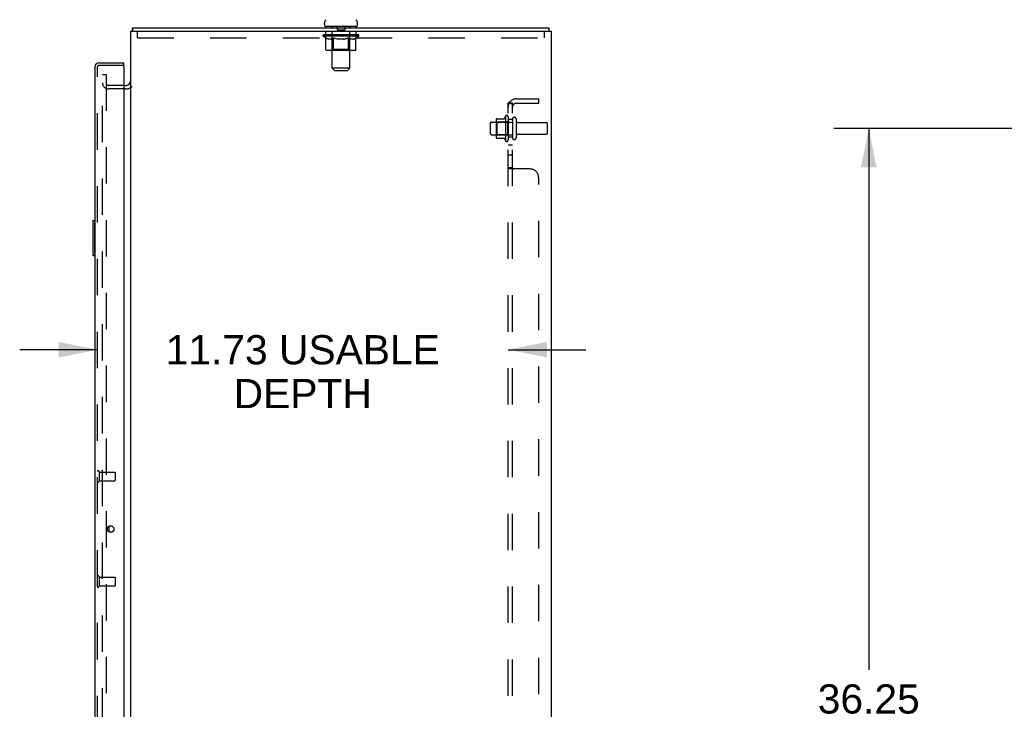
# Model space of a CAD drawing. Header units: inches. Extents: x 0 to 189, y 0 to 122.
# Tile 27 of 30: x 100 to 128, y 65 to 85. Entities that reach past the tile are written whole.
import ezdxf

# ---------------------------------------------------------------- set-up
doc = ezdxf.new("R2010")
doc.units = ezdxf.units.IN
doc.header["$LTSCALE"] = 10.388889
doc.header["$MEASUREMENT"] = 0
doc.linetypes.add('HIDDEN', pattern=[0.2, 0.1, -0.1])
doc.layers.get('0').update_dxf_attribs({"linetype": 'CONTINUOUS'})
for name, color, linetype in [('DEFAULT_2', 8, 'HIDDEN'), ('DIMENSIONS', 7, 'CONTINUOUS'), ('LEFT_OR_SECONDARY_DOOR_ASSEMBLY', 7, 'CONTINUOUS'), ('RIGHT_OR_MAIN_DOOR_ASSEMBLY', 7, 'CONTINUOUS'), ('SUBPANEL', 7, 'CONTINUOUS')]:
    doc.layers.add(name, color=color, linetype=linetype)
doc.styles.get("Standard").update_dxf_attribs({"font": 'arial.ttf'})
doc.dimstyles.new('DIMSTYLE_1', dxfattribs={"dimtxt": 0.833333, "dimasz": 1.111111, "dimexe": 0.09, "dimexo": 0.07, "dimgap": 0.0375, "dimtad": 0, "dimtih": 1, "dimtoh": 1, "dimzin": 4, "dimdsep": 46, "dimtxsty": 'Standard', "dimblk": '_FILLED', "dimblk1": '_FILLED', "dimblk2": '_FILLED', "dimcen": 0.09, "dimazin": 1, "dimtfac": 1, "dimtdec": 3, "dimtofl": 0, "dimtmove": 0, "dimatfit": 3, "dimldrblk": '_FILLED', "dimfxl": 0, "dimtolj": 1, "dimtzin": 4, "dimarcsym": 0})

# ---------------------------------------------------------------- blocks, each defined once
blk = doc.blocks.new('_FILLED')
at = {"color": 0, "linetype": 'ByBlock'}
blk.add_solid([(0, 0), (-1, 0.2), (-1, -0.2)], dxfattribs=at)
blk = doc.blocks.new('*D9')
at = {"layer": 'DIMENSIONS', "color": 2, "linetype": 'Continuous'}
for p, q in [((131.403, 81.802), (123.516, 81.802)), ((124.516, 81.802), (124.516, 66.352)), ((124.516, 45.552), (124.516, 64.686)), ((131.403, 45.552), (123.516, 45.552))]:
    blk.add_line(p, q, dxfattribs=at)
at = {"layer": 'DIMENSIONS', "color": 2, "linetype": 'Continuous', "xscale": 1.1111111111, "yscale": 1.1111111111, "zscale": 1.1111111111}
for p, rotation in [((124.516, 81.802), 90), ((124.516, 45.552), 270)]:
    blk.add_blockref('_FILLED', p, dxfattribs=dict(at, rotation=rotation))
at = {"layer": 'DIMENSIONS', "color": 2, "linetype": 'Continuous', "insert": (124.516, 65.936), "char_height": 0.8333, "width": 2.91202, "attachment_point": 2, "line_spacing_factor": 0.9}
blk.add_mtext('36.25', dxfattribs=at)
blk = doc.blocks.new('*D13')
at = {"layer": 'DIMENSIONS', "color": 2, "linetype": 'Continuous'}
for p, q in [((102.49, 75.486), (100.268, 75.486)), ((114.215, 75.486), (116.437, 75.486))]:
    blk.add_line(p, q, dxfattribs=at)
at = {"layer": 'DIMENSIONS', "color": 2, "linetype": 'Continuous', "xscale": 1.1111111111, "yscale": 1.1111111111, "zscale": 1.1111111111}
blk.add_blockref('_FILLED', (102.49, 75.486), dxfattribs=at)
at = {"layer": 'DIMENSIONS', "color": 2, "linetype": 'Continuous', "xscale": 1.1111111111, "yscale": 1.1111111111, "zscale": 1.1111111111, "rotation": 180}
blk.add_blockref('_FILLED', (114.215, 75.486), dxfattribs=at)
at = {"layer": 'DIMENSIONS', "color": 2, "linetype": 'Continuous', "insert": (108.352, 75.902), "char_height": 0.83333, "width": 7.81908, "attachment_point": 2, "line_spacing_factor": 0.9}
blk.add_mtext('11.73 USABLE\\PDEPTH', dxfattribs=at)

msp = doc.modelspace()

# ---------------------------------------------------------------- linework, layer by layer
at = {"color": 7, "linetype": 'Continuous'}
for p, q in [((103.496, 84.573), (103.496, 84.677)), ((108.969, 84.767), (108.969, 84.804)), ((109.006, 84.707), (109.006, 84.677)), ((109.881, 84.707), (109.006, 84.707)), ((109.881, 84.707), (109.881, 84.677)), ((109.919, 84.767), (109.919, 84.804)), ((115.392, 84.573), (115.392, 84.677))]:
    msp.add_line(p, q, dxfattribs=at)
at = {"color": 3, "linetype": 'Continuous'}
for p, q in [((103.496, 84.677), (115.392, 84.677)), ((103.444, 42.781), (103.444, 84.573)), ((103.444, 84.573), (115.444, 84.573)), ((115.444, 84.573), (115.444, 42.781)), ((103.24, 83.031), (103.301, 83.031))]:
    msp.add_line(p, q, dxfattribs=at)
for points in [[(103.487, 84.639), (103.488, 84.645), (103.488, 84.65), (103.488, 84.654), (103.488, 84.658), (103.488, 84.661), (103.489, 84.664), (103.489, 84.668), (103.49, 84.67), (103.491, 84.672), (103.492, 84.674), (103.493, 84.675), (103.494, 84.676), (103.495, 84.676), (103.496, 84.677)], [(103.483, 84.573), (103.483, 84.573), (103.484, 84.579), (103.485, 84.585), (103.486, 84.591), (103.486, 84.597), (103.487, 84.603), (103.487, 84.609), (103.487, 84.615), (103.487, 84.621), (103.487, 84.639)]]:
    msp.add_lwpolyline(points, dxfattribs=at)
at = {"color": 7, "linetype": 'Continuous'}
for centre, radius, start, end in [((109.094, 84.804), 0.125, 126.7414, 180), ((109.029, 84.767), 0.06, 180, 270), ((109.859, 84.767), 0.06, 270, 360), ((109.794, 84.804), 0.125, 0, 53.2586)]:
    msp.add_arc(centre, radius, start, end, dxfattribs=at)
at = {"color": 3, "linetype": 'Continuous'}
msp.add_arc((103.301, 83.173), 0.142, 270, 360, dxfattribs=at)
at = {"layer": 'DEFAULT_2', "color": 8, "linetype": 'HIDDEN'}
for p, q in [((109.194, 84.707), (109.194, 84.677)), ((109.195, 83.517), (109.195, 84.677)), ((109.339, 84.697), (109.339, 84.617)), ((109.549, 84.697), (109.549, 84.617)), ((109.693, 83.517), (109.693, 84.677)), ((109.694, 84.707), (109.694, 84.677)), ((103.631, 84.386), (103.631, 84.573)), ((103.631, 84.386), (115.256, 84.386)), ((108.938, 84.468), (108.938, 84.472)), ((109.035, 84.471), (108.938, 84.472)), ((108.938, 84.436), (108.938, 84.468)), ((108.938, 84.468), (109.182, 84.468)), ((109.015, 84.382), (108.938, 84.436)), ((109.95, 84.436), (108.938, 84.436)), ((108.945, 84.468), (108.945, 84.474)), ((108.952, 84.466), (108.952, 84.468)), ((108.952, 84.466), (109.935, 84.466)), ((108.959, 84.466), (108.959, 84.468)), ((108.96, 84.466), (108.96, 84.468)), ((108.968, 84.468), (108.968, 84.474)), ((108.981, 84.466), (108.981, 84.468)), ((108.983, 84.466), (108.983, 84.468)), ((109.005, 84.468), (109.005, 84.474)), ((109.006, 84.386), (109.006, 84.573)), ((109.015, 84.057), (109.015, 84.382)), ((109.015, 84.382), (109.027, 84.374)), ((109.017, 84.466), (109.017, 84.468)), ((109.019, 84.466), (109.019, 84.468)), ((109.039, 84.367), (109.027, 84.374)), ((109.035, 84.468), (109.035, 84.471)), ((109.05, 84.361), (109.039, 84.367)), ((109.062, 84.355), (109.05, 84.361)), ((109.056, 84.468), (109.056, 84.474)), ((109.057, 84.466), (109.057, 84.468)), ((109.058, 84.466), (109.058, 84.468)), ((109.06, 84.466), (109.06, 84.468)), ((109.066, 84.466), (109.066, 84.468)), ((109.066, 84.466), (109.066, 84.468)), ((109.069, 84.466), (109.069, 84.468)), ((109.071, 84.466), (109.071, 84.469)), ((109.075, 84.466), (109.075, 84.468)), ((109.086, 84.466), (109.086, 84.468)), ((109.101, 84.466), (109.101, 84.47)), ((109.101, 84.466), (109.101, 84.468)), ((109.117, 84.466), (109.117, 84.468)), ((109.117, 84.466), (109.117, 84.468)), ((109.118, 84.468), (109.118, 84.474)), ((109.126, 84.466), (109.126, 84.468)), ((109.129, 84.466), (109.129, 84.468)), ((109.137, 84.466), (109.137, 84.468)), ((109.146, 84.466), (109.146, 84.471)), ((109.158, 84.466), (109.158, 84.468)), ((109.161, 84.466), (109.161, 84.468)), ((109.182, 84.466), (109.182, 84.468)), ((109.194, 84.361), (109.182, 84.355)), ((109.236, 84.468), (109.186, 84.468)), ((109.191, 84.468), (109.191, 84.474)), ((109.194, 84.059), (109.194, 84.434)), ((109.205, 84.367), (109.194, 84.36)), ((109.196, 84.466), (109.196, 84.468)), ((109.2, 84.466), (109.2, 84.468)), ((109.205, 84.466), (109.205, 84.472)), ((109.217, 84.374), (109.205, 84.367)), ((109.208, 84.466), (109.208, 84.468)), ((109.217, 84.466), (109.217, 84.468)), ((109.229, 84.382), (109.217, 84.374)), ((109.229, 84.057), (109.229, 84.382)), ((109.229, 84.382), (109.252, 84.374)), ((109.236, 84.466), (109.236, 84.468)), ((109.296, 84.468), (109.249, 84.468)), ((109.275, 84.367), (109.252, 84.374)), ((109.265, 84.466), (109.265, 84.468)), ((109.271, 84.468), (109.271, 84.474)), ((109.274, 84.466), (109.274, 84.468)), ((109.298, 84.361), (109.275, 84.367)), ((109.276, 84.466), (109.276, 84.473)), ((109.278, 84.466), (109.278, 84.468)), ((109.284, 84.466), (109.284, 84.468)), ((109.296, 84.466), (109.296, 84.468)), ((109.32, 84.355), (109.297, 84.361)), ((109.36, 84.468), (109.317, 84.468)), ((109.327, 84.466), (109.327, 84.468)), ((109.539, 84.607), (109.349, 84.607)), ((109.352, 84.468), (109.444, 84.474)), ((109.356, 84.468), (109.356, 84.474)), ((109.356, 84.474), (109.356, 84.474)), ((109.356, 84.468), (109.356, 84.473)), ((109.356, 84.466), (109.356, 84.468)), ((109.359, 84.466), (109.359, 84.468)), ((109.36, 84.466), (109.36, 84.468)), ((109.361, 84.466), (109.361, 84.468)), ((109.427, 84.468), (109.389, 84.468)), ((109.393, 84.466), (109.393, 84.468)), ((109.427, 84.466), (109.427, 84.468)), ((109.442, 84.468), (109.442, 84.468)), ((109.442, 84.466), (109.442, 84.468)), ((109.442, 84.466), (109.442, 84.468)), ((109.444, 84.468), (109.444, 84.474)), ((109.444, 84.474), (109.535, 84.468)), ((109.446, 84.466), (109.446, 84.468)), ((109.446, 84.466), (109.446, 84.468)), ((109.446, 84.468), (109.446, 84.468)), ((109.46, 84.466), (109.46, 84.468)), ((109.46, 84.468), (109.499, 84.468)), ((109.495, 84.466), (109.495, 84.468)), ((109.527, 84.466), (109.527, 84.468)), ((109.527, 84.466), (109.527, 84.468)), ((109.527, 84.468), (109.571, 84.468)), ((109.528, 84.466), (109.528, 84.468)), ((109.531, 84.474), (109.532, 84.474)), ((109.531, 84.468), (109.531, 84.473)), ((109.531, 84.466), (109.531, 84.468)), ((109.532, 84.468), (109.532, 84.474)), ((109.56, 84.466), (109.56, 84.468)), ((109.589, 84.36), (109.567, 84.355)), ((109.611, 84.367), (109.589, 84.36)), ((109.592, 84.466), (109.592, 84.468)), ((109.592, 84.468), (109.639, 84.468)), ((109.604, 84.466), (109.604, 84.468)), ((109.61, 84.466), (109.61, 84.468)), ((109.634, 84.373), (109.611, 84.366)), ((109.612, 84.466), (109.612, 84.473)), ((109.614, 84.466), (109.614, 84.468)), ((109.617, 84.468), (109.617, 84.474)), ((109.623, 84.466), (109.623, 84.468)), ((109.657, 84.381), (109.634, 84.373)), ((109.652, 84.466), (109.652, 84.468)), ((109.652, 84.468), (109.701, 84.468)), ((109.657, 84.057), (109.657, 84.381)), ((109.657, 84.381), (109.668, 84.373)), ((109.679, 84.367), (109.668, 84.373)), ((109.671, 84.466), (109.671, 84.468)), ((109.69, 84.361), (109.679, 84.367)), ((109.68, 84.466), (109.68, 84.468)), ((109.683, 84.466), (109.683, 84.472)), ((109.688, 84.466), (109.688, 84.468)), ((109.701, 84.355), (109.69, 84.361)), ((109.691, 84.466), (109.691, 84.468)), ((109.694, 84.059), (109.694, 84.434)), ((109.697, 84.468), (109.697, 84.474)), ((109.705, 84.466), (109.705, 84.468)), ((109.705, 84.468), (109.866, 84.468)), ((109.727, 84.466), (109.727, 84.468)), ((109.729, 84.466), (109.729, 84.468)), ((109.742, 84.466), (109.742, 84.471)), ((109.751, 84.466), (109.751, 84.468)), ((109.758, 84.466), (109.758, 84.468)), ((109.761, 84.466), (109.761, 84.468)), ((109.769, 84.468), (109.769, 84.474)), ((109.77, 84.466), (109.77, 84.468)), ((109.77, 84.466), (109.77, 84.468)), ((109.787, 84.466), (109.787, 84.47)), ((109.787, 84.466), (109.787, 84.468)), ((109.801, 84.466), (109.801, 84.468)), ((109.813, 84.466), (109.813, 84.468)), ((109.816, 84.466), (109.816, 84.469)), ((109.819, 84.466), (109.819, 84.468)), ((109.822, 84.466), (109.822, 84.468)), ((109.822, 84.466), (109.822, 84.468)), ((109.827, 84.466), (109.827, 84.468)), ((109.838, 84.36), (109.827, 84.355)), ((109.83, 84.466), (109.83, 84.468)), ((109.83, 84.466), (109.83, 84.468)), ((109.832, 84.468), (109.832, 84.474)), ((109.849, 84.366), (109.837, 84.36)), ((109.859, 84.373), (109.848, 84.366)), ((109.871, 84.381), (109.859, 84.373)), ((109.868, 84.466), (109.868, 84.468)), ((109.871, 84.466), (109.871, 84.468)), ((109.871, 84.381), (109.95, 84.436)), ((109.871, 84.057), (109.871, 84.381)), ((109.881, 84.386), (109.881, 84.573)), ((109.882, 84.468), (109.882, 84.474)), ((109.905, 84.466), (109.905, 84.468)), ((109.906, 84.466), (109.906, 84.468)), ((109.919, 84.468), (109.919, 84.474)), ((109.928, 84.466), (109.928, 84.468)), ((109.928, 84.466), (109.928, 84.468)), ((109.935, 84.466), (109.935, 84.468)), ((109.942, 84.468), (109.942, 84.474)), ((109.95, 84.436), (109.95, 84.474)), ((115.256, 84.386), (115.256, 84.573)), ((109.073, 84.351), (109.062, 84.355)), ((109.085, 84.347), (109.073, 84.351)), ((109.16, 84.347), (109.085, 84.347)), ((109.16, 84.347), (109.171, 84.351)), ((109.183, 84.355), (109.171, 84.351)), ((109.343, 84.351), (109.32, 84.355)), ((109.365, 84.347), (109.342, 84.351)), ((109.523, 84.347), (109.365, 84.347)), ((109.523, 84.347), (109.545, 84.351)), ((109.567, 84.355), (109.545, 84.351)), ((109.712, 84.351), (109.701, 84.355)), ((109.722, 84.347), (109.712, 84.351)), ((109.805, 84.347), (109.722, 84.347)), ((109.805, 84.347), (109.816, 84.351)), ((109.827, 84.355), (109.816, 84.351)), ((109.836, 84.027), (109.049, 84.027)), ((109.194, 84.059), (109.162, 84.027)), ((109.694, 84.059), (109.194, 84.059)), ((109.64, 84.027), (109.642, 84.028)), ((109.646, 84.029), (109.648, 84.031)), ((109.648, 84.031), (109.649, 84.033)), ((109.653, 84.038), (109.654, 84.041)), ((109.654, 84.041), (109.655, 84.045)), ((109.694, 84.059), (109.726, 84.027)), ((109.255, 83.457), (109.195, 83.517)), ((109.693, 83.517), (109.195, 83.517)), ((109.633, 83.457), (109.693, 83.517)), ((102.631, 44.01), (102.631, 83.343)), ((102.631, 83.343), (102.735, 83.343)), ((102.735, 83.343), (102.735, 44.01)), ((109.255, 83.457), (109.633, 83.457)), ((103.24, 83.031), (102.805, 83.031)), ((103.301, 82.927), (102.805, 82.927)), ((114.145, 82.157), (114.145, 81.446)), ((114.215, 82.136), (114.215, 81.467)), ((113.715, 81.649), (113.715, 81.955)), ((113.745, 81.985), (114.34, 81.985)), ((113.879, 82.057), (113.879, 81.546)), ((113.899, 81.985), (113.879, 82.005)), ((113.889, 82.079), (114.117, 82.079)), ((113.899, 81.985), (113.899, 81.618)), ((114.195, 81.985), (113.899, 81.985)), ((114.195, 81.985), (114.215, 82.005)), ((114.195, 81.985), (114.195, 81.618)), ((114.34, 82.066), (114.34, 81.537)), ((114.446, 82.066), (114.446, 81.537)), ((114.508, 81.968), (115.31, 81.968)), ((115.34, 81.666), (115.34, 81.938)), ((113.745, 81.619), (114.34, 81.619)), ((113.899, 81.618), (113.879, 81.598)), ((114.195, 81.618), (113.899, 81.618)), ((114.195, 81.618), (114.215, 81.598)), ((114.508, 81.636), (115.31, 81.636)), ((113.889, 81.524), (114.117, 81.524))]:
    msp.add_line(p, q, dxfattribs=at)
for points in [[(109.049, 84.027), (109.045, 84.028), (109.041, 84.028), (109.037, 84.029), (109.033, 84.031), (109.029, 84.033), (109.026, 84.035), (109.023, 84.038), (109.02, 84.041), (109.018, 84.045), (109.016, 84.049), (109.015, 84.053), (109.015, 84.057)], [(109.246, 84.027), (109.244, 84.028), (109.242, 84.028), (109.24, 84.029), (109.238, 84.031), (109.236, 84.033), (109.234, 84.035), (109.233, 84.038), (109.231, 84.041), (109.23, 84.045), (109.23, 84.049), (109.229, 84.053), (109.229, 84.057)], [(109.642, 84.028), (109.644, 84.028), (109.646, 84.029)], [(109.649, 84.033), (109.651, 84.035), (109.653, 84.038)], [(109.655, 84.045), (109.656, 84.049), (109.657, 84.053), (109.657, 84.057)], [(109.656, 84.049), (109.657, 84.053), (109.657, 84.057)], [(109.836, 84.027), (109.84, 84.028), (109.845, 84.028), (109.849, 84.029), (109.852, 84.031), (109.856, 84.033), (109.86, 84.035), (109.863, 84.038), (109.865, 84.041), (109.868, 84.045), (109.869, 84.049), (109.87, 84.053), (109.871, 84.057)]]:
    msp.add_lwpolyline(points, dxfattribs=at)
for centre, radius, start, end in [((109.165, 84.677), 0.03, 0, 90), ((109.329, 84.697), 0.01, 0, 90), ((109.559, 84.697), 0.01, 90, 180), ((109.723, 84.677), 0.03, 90, 180), ((109.162, 84.434), 0.0318, 0, 90), ((109.349, 84.617), 0.01, 180, 270), ((109.539, 84.617), 0.01, 270, 360), ((109.726, 84.434), 0.0318, 90, 180), ((102.805, 83.101), 0.174, 180, 270), ((102.805, 83.101), 0.07, 180, 270), ((103.301, 83.173), 0.246, 270, 315.7759), ((114.745, 81.802), 0.698, 149.3369, 156.0321), ((114.176, 82.136), 0.0384, 0, 145.5503), ((114.393, 82.066), 0.053, 0, 180), ((113.745, 81.955), 0.03, 90, 180), ((113.889, 82.069), 0.01, 90, 174.8062), ((114.02, 82.057), 0.141, 174.7919, 180), ((114.098, 82.089), 0.01, 270, 336.0321), ((114.508, 82.03), 0.0625, 180, 270), ((115.31, 81.938), 0.03, 360, 90), ((113.745, 81.649), 0.03, 180, 270), ((114.508, 81.573), 0.0625, 90, 180), ((115.31, 81.666), 0.03, 270, 0), ((114.02, 81.546), 0.141, 180, 185.2081), ((113.889, 81.534), 0.01, 185.1938, 270), ((114.098, 81.514), 0.01, 23.9679, 90), ((114.745, 81.802), 0.698, 203.9679, 210.6631), ((114.176, 81.467), 0.0384, 214.4497, 360), ((114.393, 81.537), 0.053, 180, 360)]:
    msp.add_arc(centre, radius, start, end, dxfattribs=at)
for centre, major_axis, ratio, start_param, end_param in [((109.444, 84.474), (0.506, 0.005), 0.05963, 9.249616, 9.431313), ((109.444, 84.474), (0.506, 0), 0.060556, -3.083241, -2.96706), ((108.902, 84.464), (0.158, 0.002), 0.05963, 0.25549, 1.295341), ((109.444, 84.474), (0.506, 0.011), 0.05688, 2.791345, 2.965878), ((108.957, 84.464), (0.158, -0.002), 0.05963, 0.605815, 1.645666), ((109.444, 84.474), (0.506, -0.005), 0.05963, -2.96643, -2.791898), ((108.902, 84.459), (0.158, 0.003), 0.05688, 1.20151, 1.294789), ((108.957, 84.459), (0.158, 0), 0.060556, 1.551758, 1.645036), ((108.958, 84.461), (0.131, 0.001), 0.05963, 1.065228, 1.614276), ((108.922, 84.459), (0.158, 0.002), 0.05963, 1.170259, 1.376596), ((108.942, 84.461), (0.131, 0.003), 0.05688, 0.890143, 1.43919), ((108.989, 84.461), (0.131, 0), 0.060556, 1.240391, 1.789438), ((108.899, 84.464), (0.158, 0.003), 0.05688, 0.080405, 1.120256), ((109.444, 84.474), (0.506, 0.015), 0.052395, 2.616403, 2.790936), ((109.007, 84.464), (0.158, -0.003), 0.05688, 0.7809, 1.820751), ((109.444, 84.474), (0.506, -0.011), 0.05688, -2.791345, -2.616812), ((108.899, 84.459), (0.158, 0.005), 0.052395, 1.026568, 1.119847), ((109.007, 84.459), (0.158, -0.002), 0.05963, 1.72692, 1.820198), ((108.942, 84.461), (0.131, 0.004), 0.052395, 0.715201, 1.264248), ((109.033, 84.461), (0.131, -0.001), 0.05963, 1.415553, 1.9646), ((109.444, 84.474), (0.506, 0.02), 0.046319, 2.441654, 2.616187), ((109.07, 84.464), (0.158, -0.005), 0.052395, 0.955842, 1.995693), ((108.913, 84.464), (0.158, 0.005), 0.052395, -0.094537, 0.945314), ((109.444, 84.474), (0.506, -0.015), 0.052395, -2.616403, -2.44187), ((108.913, 84.459), (0.158, 0.006), 0.046319, 0.851819, 0.945098), ((109.07, 84.459), (0.158, -0.003), 0.05688, 1.902006, 1.995284), ((108.956, 84.461), (0.131, 0.005), 0.046319, 0.540452, 1.089499), ((109.09, 84.461), (0.131, -0.003), 0.05688, 1.590638, 2.139686), ((108.922, 84.464), (0.158, 0), 0.060556, 0.430652, 0.777569), ((109.444, 84.474), (0.506, 0.024), 0.038841, 2.267123, 2.441656), ((109.145, 84.464), (0.158, -0.006), 0.046319, 1.130591, 2.170442), ((108.943, 84.464), (0.158, 0.006), 0.046319, -0.269286, 0.770565), ((109.444, 84.474), (0.506, -0.02), 0.046319, -2.441654, -2.267121), ((108.943, 84.459), (0.158, 0.007), 0.038841, 0.677289, 0.770567), ((109.145, 84.459), (0.158, -0.005), 0.052395, 2.076947, 2.170226), ((108.986, 84.461), (0.131, 0.006), 0.038841, 0.365921, 0.914969), ((109.157, 84.461), (0.131, -0.004), 0.052395, 1.76558, 2.314627), ((109.444, 84.474), (0.506, 0.027), 0.030195, 2.09281, 2.267343), ((109.229, 84.464), (0.158, -0.007), 0.038841, 1.305122, 2.344973), ((108.987, 84.464), (0.158, 0.007), 0.038841, -0.443817, 0.596034), ((109.444, 84.474), (0.506, -0.024), 0.038841, -2.267123, -2.092591), ((108.987, 84.459), (0.158, 0.008), 0.030195, 0.502975, 0.596254), ((109.229, 84.459), (0.158, -0.006), 0.046319, 2.251696, 2.344975), ((109.029, 84.461), (0.131, 0.007), 0.030195, 0.191608, 0.740655), ((109.234, 84.461), (0.131, -0.005), 0.046319, 1.940329, 2.489376), ((109.046, 84.464), (0.158, 0.008), 0.030195, -0.61813, 0.421721), ((109.444, 84.474), (0.506, 0.029), 0.020645, 1.918687, 2.09322), ((109.319, 84.464), (0.158, -0.008), 0.030195, 1.479435, 2.519286), ((109.444, 84.474), (0.506, -0.027), 0.030195, -2.09281, -1.918277), ((109.046, 84.459), (0.158, 0.009), 0.020645, 0.328852, 0.422131), ((109.319, 84.459), (0.158, -0.007), 0.038841, 2.426227, 2.519505), ((109.085, 84.461), (0.131, 0.007), 0.020645, 0.017485, 0.566532), ((109.316, 84.461), (0.131, -0.006), 0.038841, 2.11486, 2.663907), ((109.117, 84.464), (0.158, 0.009), 0.020645, -0.792253, 0.247598), ((109.444, 84.474), (0.506, 0.03), 0.010478, 1.744704, 1.919237), ((109.413, 84.464), (0.158, -0.009), 0.020645, 1.653558, 2.693409), ((109.444, 84.474), (0.506, -0.029), 0.020645, -1.918687, -1.744154), ((109.117, 84.459), (0.158, 0.009), 0.010478, 0.154869, 0.248148), ((109.413, 84.459), (0.158, -0.008), 0.030195, 2.60054, 2.693819), ((109.152, 84.461), (0.131, 0.008), 0.010478, 6.126688, 6.675735), ((109.403, 84.461), (0.131, -0.007), 0.030195, 2.289173, 2.83822), ((109.198, 84.464), (0.158, 0.009), 0.010478, -0.966236, -0.000846), ((109.508, 84.464), (0.158, -0.009), 0.010478, 1.827541, 2.867392), ((109.444, 84.474), (0.506, -0.03), 0.010478, -1.744704, -1.570171), ((109.508, 84.459), (0.158, -0.009), 0.020645, 2.774664, 2.867942), ((109.491, 84.461), (0.131, -0.007), 0.020645, 2.463296, 3.012344), ((109.379, 84.464), (0.158, 0.009), 0.010478, 0.274201, 1.314052), ((109.31, 84.461), (0.131, 0.008), 0.010478, -0.000483, 0.504314), ((109.286, 84.459), (0.158, 0.009), 0.010478, 0.099668, 0.192946), ((109.444, 84.474), (0.506, 0.03), 0.010478, -1.571421, -1.396888), ((109.601, 84.459), (0.158, -0.009), 0.010478, 2.948646, 3.041925), ((109.577, 84.461), (0.131, -0.008), 0.010478, 2.637279, 3.142076), ((109.474, 84.464), (0.158, 0.009), 0.020645, 0.448184, 1.488034), ((109.397, 84.461), (0.131, 0.007), 0.020645, 0.129249, 0.678296), ((109.379, 84.459), (0.158, 0.009), 0.020645, 0.273651, 0.366929), ((109.69, 84.464), (0.158, -0.009), 0.010478, -3.140747, -2.175357), ((109.444, 84.474), (0.506, 0.029), 0.020645, -1.397439, -1.222906), ((109.444, 84.474), (0.506, -0.03), 0.010478, 1.222355, 1.396888), ((109.568, 84.464), (0.158, 0.008), 0.030195, 0.622307, 1.662158), ((109.485, 84.461), (0.131, 0.007), 0.030195, 0.303372, 0.852419), ((109.735, 84.461), (0.131, -0.008), 0.010478, 2.749043, 3.29809), ((109.77, 84.464), (0.158, -0.009), 0.020645, 2.893995, 3.933846), ((109.474, 84.459), (0.158, 0.008), 0.030195, 0.447774, 0.541052), ((109.77, 84.459), (0.158, -0.009), 0.010478, 2.893445, 2.986723), ((109.444, 84.474), (0.506, 0.027), 0.030195, -1.223315, -1.048783), ((109.444, 84.474), (0.506, -0.029), 0.020645, 1.048373, 1.222906), ((109.659, 84.464), (0.158, 0.007), 0.038841, 0.79662, 1.836471), ((109.571, 84.461), (0.131, 0.006), 0.038841, 0.477686, 1.026733), ((109.802, 84.461), (0.131, -0.007), 0.020645, 2.57506, 3.124108), ((109.841, 84.464), (0.158, -0.008), 0.030195, 2.719872, 3.759723), ((109.742, 84.464), (0.158, 0.006), 0.046319, 0.971151, 2.011002), ((109.568, 84.459), (0.158, 0.007), 0.038841, 0.622087, 0.715366), ((109.841, 84.459), (0.158, -0.009), 0.020645, 2.719462, 2.812741), ((109.444, 84.474), (0.506, 0.024), 0.038841, -1.049002, -0.874469), ((109.444, 84.474), (0.506, -0.027), 0.030195, 0.87425, 1.048783), ((109.654, 84.461), (0.131, 0.005), 0.046319, 0.652216, 1.201263), ((109.817, 84.464), (0.158, 0.005), 0.052395, 1.1459, 2.185751), ((109.858, 84.461), (0.131, -0.007), 0.030195, 2.400937, 2.949985), ((109.9, 84.464), (0.158, -0.007), 0.038841, 2.545558, 3.585409), ((109.73, 84.461), (0.131, 0.004), 0.052395, 0.826965, 1.376012), ((109.659, 84.459), (0.158, 0.006), 0.046319, 0.796618, 0.889896), ((109.9, 84.459), (0.158, -0.008), 0.030195, 2.545339, 2.638617), ((109.88, 84.464), (0.158, 0.003), 0.05688, 1.320842, 2.360692), ((109.444, 84.474), (0.506, 0.02), 0.046319, -0.874471, -0.699939), ((109.444, 84.474), (0.506, -0.024), 0.038841, 0.699936, 0.874469), ((109.945, 84.464), (0.158, -0.006), 0.046319, 2.371028, 3.410879), ((109.902, 84.461), (0.131, -0.006), 0.038841, 2.226624, 2.775671), ((109.931, 84.464), (0.158, 0.002), 0.05963, 1.495927, 2.535778), ((109.798, 84.461), (0.131, 0.003), 0.05688, 1.001907, 1.550954), ((109.975, 84.464), (0.158, -0.005), 0.052395, 2.196279, 3.23613), ((109.931, 84.461), (0.131, -0.005), 0.046319, 2.052093, 2.601141), ((109.742, 84.459), (0.158, 0.005), 0.052395, 0.971367, 1.064645), ((109.966, 84.464), (0.158, 0), 0.060556, 1.671089, 2.71094), ((109.945, 84.459), (0.158, -0.007), 0.038841, 2.371026, 2.464304), ((109.988, 84.464), (0.158, -0.003), 0.05688, 2.021337, 3.061188), ((109.444, 84.474), (0.506, 0.015), 0.052395, -0.699723, -0.52519), ((109.444, 84.474), (0.506, -0.02), 0.046319, 0.525406, 0.699939), ((109.985, 84.464), (0.158, -0.002), 0.05963, 1.846251, 2.886102), ((109.855, 84.461), (0.131, 0.001), 0.05963, 1.176993, 1.72604), ((109.946, 84.461), (0.131, -0.004), 0.052395, 1.877344, 2.426392), ((109.899, 84.461), (0.131, 0), 0.060556, 1.352155, 1.901202), ((109.945, 84.461), (0.131, -0.003), 0.05688, 1.702402, 2.25145), ((109.93, 84.461), (0.131, -0.001), 0.05963, 1.527317, 2.076364), ((109.817, 84.459), (0.158, 0.003), 0.05688, 1.146309, 1.239587), ((109.975, 84.459), (0.158, -0.006), 0.046319, 2.196495, 2.289773), ((109.444, 84.474), (0.506, 0.011), 0.05688, -0.524781, -0.350248), ((109.444, 84.474), (0.506, -0.015), 0.052395, 0.350657, 0.52519), ((109.88, 84.459), (0.158, 0.002), 0.05963, 1.321394, 1.414673), ((109.988, 84.459), (0.158, -0.005), 0.052395, 2.021746, 2.115024), ((109.444, 84.474), (0.506, 0.005), 0.05963, -0.349695, -0.175162), ((109.444, 84.474), (0.506, -0.011), 0.05688, 0.175715, 0.350248), ((109.931, 84.459), (0.158, 0), 0.060556, 1.496556, 1.589835), ((109.985, 84.459), (0.158, -0.003), 0.05688, 1.846804, 1.940083), ((109.966, 84.459), (0.158, -0.002), 0.05963, 1.671719, 1.764997), ((109.444, 84.474), (0.506, 0), 0.060556, -0.174533, 0), ((109.444, 84.474), (0.506, -0.005), 0.05963, 0.000629, 0.175162)]:
    msp.add_ellipse(centre, major_axis=major_axis, ratio=ratio, start_param=start_param, end_param=end_param, dxfattribs=at)
at = {"layer": 'LEFT_OR_SECONDARY_DOOR_ASSEMBLY', "color": 8, "linetype": 'HIDDEN'}
for p, q in [((102.49, 43.794), (102.49, 83.56)), ((103.22, 83.602), (102.532, 83.602))]:
    msp.add_line(p, q, dxfattribs=at)
msp.add_arc((102.532, 83.56), 0.042, 90, 180, dxfattribs=at)
at = {"layer": 'RIGHT_OR_MAIN_DOOR_ASSEMBLY', "color": 3, "linetype": 'Continuous'}
for p, q in [((102.415, 83.56), (102.415, 43.794)), ((102.532, 83.677), (103.24, 83.677)), ((103.24, 83.582), (103.24, 43.772))]:
    msp.add_line(p, q, dxfattribs=at)
at = {"layer": 'RIGHT_OR_MAIN_DOOR_ASSEMBLY', "color": 8, "linetype": 'HIDDEN'}
for p, q in [((102.49, 43.794), (102.49, 83.56)), ((103.22, 83.602), (102.532, 83.602)), ((102.533, 72.011), (102.533, 71.727)), ((102.533, 71.993), (102.98, 71.993)), ((102.533, 71.745), (102.98, 71.745)), ((102.99, 71.983), (102.99, 71.755)), ((102.533, 69.011), (102.533, 68.727)), ((102.533, 68.993), (102.98, 68.993)), ((102.99, 68.983), (102.99, 68.755)), ((102.533, 68.745), (102.98, 68.745))]:
    msp.add_line(p, q, dxfattribs=at)
at = {"layer": 'RIGHT_OR_MAIN_DOOR_ASSEMBLY', "color": 7, "linetype": 'Continuous'}
for p, q in [((103.24, 83.602), (103.22, 83.602)), ((103.24, 83.602), (103.24, 83.677)), ((102.355, 79.162), (102.355, 78.192)), ((102.37, 79.177), (102.415, 79.177)), ((102.401, 79.077), (102.401, 78.277)), ((102.37, 78.177), (102.415, 78.177)), ((102.81, 70.445), (102.81, 70.292))]:
    msp.add_line(p, q, dxfattribs=at)
for points in [[(102.4, 79.113), (102.4, 79.107), (102.401, 79.101), (102.401, 79.095), (102.401, 79.089), (102.401, 79.083), (102.401, 79.077)], [(102.401, 78.277), (102.401, 78.27), (102.401, 78.264), (102.401, 78.258), (102.401, 78.252), (102.4, 78.246), (102.4, 78.24)]]:
    msp.add_lwpolyline(points, dxfattribs=at)
at = {"layer": 'RIGHT_OR_MAIN_DOOR_ASSEMBLY', "color": 3, "linetype": 'Continuous'}
msp.add_circle((102.865, 70.369), 0.094, dxfattribs=at)
for centre, radius, start, end in [((102.532, 83.56), 0.117, 90, 180), ((103.22, 83.582), 0.02, 0, 90)]:
    msp.add_arc(centre, radius, start, end, dxfattribs=at)
at = {"layer": 'RIGHT_OR_MAIN_DOOR_ASSEMBLY', "color": 8, "linetype": 'HIDDEN'}
for centre, radius, start, end in [((102.532, 83.56), 0.042, 90, 180), ((102.511, 72.011), 0.0215, 0, 180), ((102.98, 71.983), 0.01, 0, 90), ((102.511, 71.727), 0.0215, 180, 360), ((102.98, 71.755), 0.01, 270, 360), ((102.511, 69.011), 0.0215, 0, 180), ((102.98, 68.983), 0.01, 0, 90), ((102.511, 68.727), 0.0215, 180, 360), ((102.98, 68.755), 0.01, 270, 360)]:
    msp.add_arc(centre, radius, start, end, dxfattribs=at)
at = {"layer": 'RIGHT_OR_MAIN_DOOR_ASSEMBLY', "color": 7, "linetype": 'Continuous'}
for centre, start, end in [((102.37, 79.162), 90, 180), ((102.4, 79.162), 0, 90), ((102.37, 78.192), 180, 270), ((102.4, 78.192), 270, 360)]:
    msp.add_arc(centre, 0.015, start, end, dxfattribs=at)
at = {"layer": 'SUBPANEL', "color": 8, "linetype": 'HIDDEN'}
for p, q in [((114.215, 44.833), (114.215, 82.52)), ((114.34, 82.52), (114.215, 82.52)), ((114.269, 82.559), (114.365, 82.479)), ((114.34, 44.833), (114.34, 82.52)), ((114.452, 82.645), (115.09, 82.645)), ((114.452, 82.52), (115.09, 82.52)), ((115.09, 82.52), (115.09, 82.645)), ((114.34, 82.052), (114.215, 82.052)), ((114.34, 81.552), (114.215, 81.552)), ((114.34, 81.323), (114.215, 81.323)), ((114.34, 81.042), (114.215, 81.042)), ((114.34, 80.681), (114.215, 80.681)), ((114.237, 80.661), (114.234, 80.662)), ((114.267, 80.647), (114.264, 80.648)), ((114.84, 80.645), (114.269, 80.645)), ((114.365, 80.645), (114.366, 80.647)), ((115.09, 46.958), (115.09, 80.395))]:
    msp.add_line(p, q, dxfattribs=at)
for points in [[(114.237, 82.541), (114.234, 82.539), (114.231, 82.538), (114.228, 82.536), (114.225, 82.534), (114.222, 82.533), (114.22, 82.531), (114.218, 82.529), (114.217, 82.527), (114.216, 82.525), (114.215, 82.523), (114.215, 82.522), (114.215, 82.52)], [(114.269, 82.559), (114.267, 82.557), (114.264, 82.555), (114.262, 82.553), (114.259, 82.551), (114.255, 82.549), (114.252, 82.547), (114.248, 82.545), (114.245, 82.544), (114.237, 82.541)], [(114.283, 82.52), (114.283, 82.52), (114.282, 82.52), (114.282, 82.52), (114.281, 82.52), (114.281, 82.52), (114.281, 82.52), (114.28, 82.52), (114.28, 82.52), (114.28, 82.52)], [(114.28, 82.52), (114.28, 82.52), (114.28, 82.52), (114.28, 82.52), (114.28, 82.52), (114.281, 82.52), (114.281, 82.52), (114.282, 82.52), (114.282, 82.52), (114.283, 82.52), (114.283, 82.52), (114.284, 82.52), (114.284, 82.52), (114.285, 82.52), (114.285, 82.52), (114.286, 82.52), (114.287, 82.519), (114.287, 82.519), (114.288, 82.519), (114.289, 82.519), (114.289, 82.519), (114.29, 82.519), (114.291, 82.519), (114.292, 82.518), (114.292, 82.518), (114.293, 82.518), (114.294, 82.518), (114.295, 82.518), (114.295, 82.517), (114.296, 82.517), (114.297, 82.517), (114.298, 82.517), (114.299, 82.517), (114.299, 82.516), (114.3, 82.516), (114.301, 82.516), (114.302, 82.516), (114.303, 82.515), (114.304, 82.515), (114.304, 82.515), (114.305, 82.515), (114.306, 82.514), (114.307, 82.514), (114.308, 82.514), (114.309, 82.513), (114.31, 82.513), (114.31, 82.513), (114.311, 82.512), (114.312, 82.512), (114.313, 82.512), (114.314, 82.511), (114.315, 82.511), (114.316, 82.511), (114.317, 82.51), (114.318, 82.51), (114.319, 82.509), (114.32, 82.509), (114.321, 82.509), (114.322, 82.508), (114.323, 82.508), (114.324, 82.507), (114.325, 82.507), (114.326, 82.507), (114.327, 82.506), (114.328, 82.506), (114.329, 82.505), (114.33, 82.505), (114.331, 82.505), (114.331, 82.504), (114.332, 82.504), (114.333, 82.503), (114.334, 82.503), (114.334, 82.503), (114.335, 82.502), (114.336, 82.502), (114.337, 82.502), (114.337, 82.501), (114.338, 82.501), (114.339, 82.5), (114.339, 82.5), (114.34, 82.5), (114.34, 82.499), (114.341, 82.499), (114.342, 82.499), (114.342, 82.498), (114.342, 82.498), (114.343, 82.498), (114.343, 82.498), (114.344, 82.498), (114.344, 82.497)], [(114.354, 82.497), (114.353, 82.499), (114.351, 82.501), (114.349, 82.503), (114.347, 82.505), (114.346, 82.507), (114.344, 82.509), (114.343, 82.511), (114.342, 82.513), (114.341, 82.515), (114.34, 82.517), (114.34, 82.519), (114.34, 82.52)], [(114.344, 82.497), (114.344, 82.497), (114.344, 82.497), (114.344, 82.497), (114.344, 82.497), (114.343, 82.498), (114.343, 82.498), (114.343, 82.498), (114.343, 82.498), (114.342, 82.499), (114.342, 82.499), (114.341, 82.499), (114.341, 82.5), (114.34, 82.5), (114.34, 82.5)], [(114.365, 82.479), (114.366, 82.48), (114.366, 82.481), (114.366, 82.482), (114.366, 82.482), (114.365, 82.483), (114.365, 82.484), (114.364, 82.486), (114.363, 82.487), (114.362, 82.488), (114.361, 82.49), (114.359, 82.491), (114.358, 82.493), (114.354, 82.497)], [(114.215, 80.678), (114.215, 80.679), (114.215, 80.681)], [(114.225, 80.667), (114.222, 80.669), (114.22, 80.671), (114.218, 80.673), (114.217, 80.675), (114.216, 80.676), (114.215, 80.678), (114.215, 80.679), (114.215, 80.681)], [(114.222, 80.669), (114.22, 80.671), (114.218, 80.673), (114.217, 80.675), (114.216, 80.676)], [(114.234, 80.662), (114.231, 80.664), (114.228, 80.665), (114.225, 80.667)], [(114.248, 80.656), (114.241, 80.659), (114.237, 80.661)], [(114.269, 80.645), (114.267, 80.647), (114.264, 80.648), (114.262, 80.65), (114.259, 80.652), (114.255, 80.653), (114.252, 80.655), (114.248, 80.656)], [(114.347, 80.67), (114.346, 80.671), (114.344, 80.673), (114.343, 80.674), (114.342, 80.675), (114.341, 80.677), (114.34, 80.678), (114.34, 80.679), (114.34, 80.681)], [(114.361, 80.66), (114.359, 80.661), (114.358, 80.662), (114.356, 80.664), (114.354, 80.665), (114.353, 80.666), (114.351, 80.667), (114.349, 80.669), (114.347, 80.67), (114.346, 80.671), (114.344, 80.673), (114.343, 80.674), (114.342, 80.675), (114.341, 80.677), (114.34, 80.678), (114.34, 80.679), (114.34, 80.681)], [(114.365, 80.645), (114.366, 80.647), (114.366, 80.649), (114.366, 80.65), (114.366, 80.652), (114.365, 80.653), (114.365, 80.654), (114.364, 80.656), (114.363, 80.657), (114.362, 80.659), (114.361, 80.66), (114.359, 80.661), (114.358, 80.662)], [(114.365, 80.654), (114.364, 80.656), (114.363, 80.657), (114.362, 80.659)], [(114.366, 80.649), (114.366, 80.65), (114.366, 80.652), (114.365, 80.653)]]:
    msp.add_lwpolyline(points, dxfattribs=at)
for centre, radius, start, end in [((114.452, 82.408), 0.237, 90, 180), ((114.452, 82.408), 0.112, 90, 180), ((114.84, 80.395), 0.25, 0, 90)]:
    msp.add_arc(centre, radius, start, end, dxfattribs=at)

# ---------------------------------------------------------------- dimensions: what is measured, and where the dimension line sits
at = {"layer": 'DIMENSIONS', "color": 2, "linetype": 'Continuous'}
dim = msp.add_linear_dim(base=(124.516, 81.802), p1=(131.473, 45.552), p2=(131.473, 81.802), angle=90, dimstyle='DIMSTYLE_1', dxfattribs=at)
dim.commit()
dim.dimension.update_dxf_attribs({"geometry": '*D9', "text_midpoint": (124.517, 65.514), "dimtype": 160})
dim = msp.add_linear_dim(base=(102.489771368, 75.485524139), p1=(114.214771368, 46.707852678), p2=(102.489771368, 44.616602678), angle=180, text='<> USABLE\\PDEPTH', dimstyle='DIMSTYLE_1', dxfattribs=at)
dim.commit()
dim.dimension.update_dxf_attribs({"geometry": '*D13', "text_midpoint": (108.352271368, 74.860524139), "dimtype": 160})

doc.saveas('drawing.dxf')
